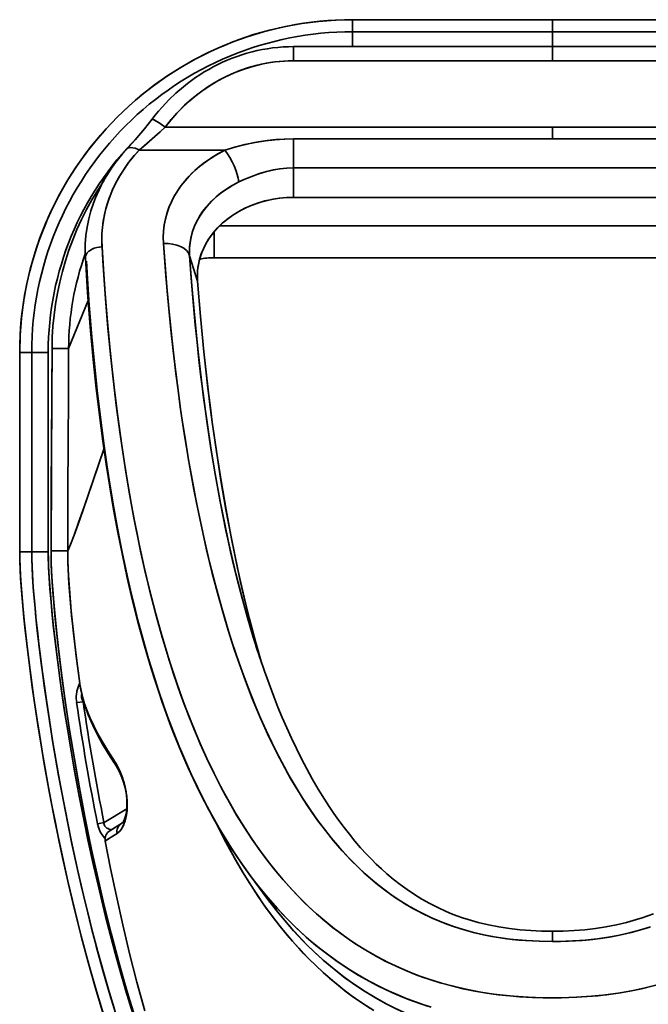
# Model space of a CAD drawing. Extents: x 436 to 1292, y 276 to 1626.
# Tile 6 of 9: x 436 to 624, y 1105 to 1401. Entities that reach past the tile are written whole.
import ezdxf

# ---------------------------------------------------------------- set-up
doc = ezdxf.new("R2010")
doc.units = 0

msp = doc.modelspace()

# ---------------------------------------------------------------- linework, layer by layer
at = {"color": 7, "lineweight": 35, "ltscale": 0.090283}
for p, q in [((535.65, 1397.8), (535.65, 1401.41)), ((535.65, 1397.8), (535.65, 1401.41)), ((595.65, 1397.8), (595.65, 1401.41)), ((595.65, 1397.8), (595.65, 1401.41)), ((439.26, 1301.41), (435.65, 1301.41)), ((439.26, 1301.41), (435.65, 1301.41)), ((439.26, 1241.41), (435.65, 1241.41)), ((439.26, 1241.41), (435.65, 1241.41))]:
    msp.add_line(p, q, dxfattribs=at)
at = {"color": 7, "lineweight": 35}
for p, q in [((535.65, 1401.41), (595.65, 1401.41)), ((535.65, 1401.41), (595.65, 1401.41)), ((595.65, 1401.41), (655.65, 1401.41)), ((655.65, 1401.41), (595.65, 1401.41)), ((595.65, 1397.8), (535.65, 1397.8)), ((595.65, 1397.8), (535.65, 1397.8)), ((595.65, 1397.8), (655.65, 1397.8)), ((655.65, 1397.8), (595.65, 1397.8)), ((517.93, 1393.31), (595.65, 1393.31)), ((595.65, 1393.31), (673.37, 1393.31)), ((517.93, 1389.06), (595.65, 1389.06)), ((595.65, 1389.06), (517.93, 1389.06)), ((595.65, 1389.06), (673.37, 1389.06)), ((673.37, 1389.06), (595.65, 1389.06)), ((595.65, 1369.13), (479.3, 1369.13)), ((479.3, 1369.13), (595.65, 1369.13)), ((595.65, 1369.13), (712, 1369.13)), ((712, 1369.13), (595.65, 1369.13)), ((517.93, 1365.59), (595.65, 1365.59)), ((595.65, 1365.59), (517.93, 1365.59)), ((673.37, 1365.59), (595.65, 1365.59)), ((595.65, 1365.59), (673.37, 1365.59)), ((497.3, 1362.19), (471.5, 1362.19)), ((471.5, 1362.19), (497.3, 1362.19)), ((517.93, 1356.84), (595.65, 1356.84)), ((517.93, 1356.84), (595.65, 1356.84)), ((673.37, 1356.84), (595.65, 1356.84)), ((595.65, 1356.84), (673.37, 1356.84)), ((595.65, 1347.99), (517.93, 1347.99)), ((595.65, 1347.99), (517.93, 1347.99)), ((595.65, 1347.99), (673.37, 1347.99)), ((673.37, 1347.99), (595.65, 1347.99)), ((495.64, 1339.39), (595.65, 1339.39)), ((595.65, 1339.39), (495.64, 1339.39)), ((695.67, 1339.39), (595.65, 1339.39)), ((595.65, 1339.39), (695.67, 1339.39)), ((494.02, 1329.87), (595.65, 1329.87)), ((595.65, 1329.87), (494.02, 1329.87)), ((697.28, 1329.87), (595.65, 1329.87)), ((595.65, 1329.87), (697.28, 1329.87)), ((435.65, 1241.41), (435.65, 1301.41)), ((435.65, 1241.41), (435.65, 1301.41)), ((439.26, 1301.41), (439.26, 1241.41)), ((439.26, 1301.41), (439.26, 1241.41)), ((444.22, 1241.41), (444.22, 1301.41)), ((444.22, 1301.41), (444.22, 1241.41))]:
    msp.add_line(p, q, dxfattribs=at)
at = {"color": 7, "lineweight": 35, "ltscale": 0.112082}
for p, q in [((535.65, 1393.31), (535.65, 1397.8)), ((535.65, 1393.31), (535.65, 1397.8)), ((595.65, 1397.8), (595.65, 1393.31)), ((595.65, 1393.31), (595.65, 1397.8))]:
    msp.add_line(p, q, dxfattribs=at)
at = {"color": 7, "lineweight": 35, "ltscale": 0.106216}
for p, q in [((517.93, 1393.31), (517.93, 1389.06)), ((517.93, 1389.06), (517.93, 1393.31)), ((595.65, 1393.31), (595.65, 1389.06)), ((595.65, 1389.06), (595.65, 1393.31))]:
    msp.add_line(p, q, dxfattribs=at)
at = {"color": 7, "lineweight": 35, "ltscale": 0.088449}
for p, q in [((595.65, 1365.59), (595.65, 1369.13)), ((595.65, 1369.13), (595.65, 1365.59))]:
    msp.add_line(p, q, dxfattribs=at)
at = {"color": 7, "lineweight": 35, "ltscale": 0.218665}
msp.add_line((517.93, 1356.84), (517.93, 1365.59), dxfattribs=at)
msp.add_line((517.93, 1356.84), (517.93, 1365.59), dxfattribs=at)
at = {"color": 7, "lineweight": 35, "ltscale": 0.221356}
msp.add_line((517.93, 1347.99), (517.93, 1356.84), dxfattribs=at)
msp.add_line((517.93, 1347.99), (517.93, 1356.84), dxfattribs=at)
at = {"color": 7, "lineweight": 35, "ltscale": 0.193948}
for p, q in [((494.02, 1329.87), (494.02, 1337.63)), ((494.02, 1337.63), (494.02, 1329.87))]:
    msp.add_line(p, q, dxfattribs=at)
at = {"color": 7, "lineweight": 35, "ltscale": 0.200383}
msp.add_line((489.07, 1322.81), (486.68, 1330.46), dxfattribs=at)
msp.add_line((489.07, 1322.81), (486.68, 1330.46), dxfattribs=at)
at = {"color": 7, "lineweight": 35, "ltscale": 0.390797}
msp.add_line((450.33, 1302.56), (456.21, 1317.04), dxfattribs=at)
at = {"color": 7, "lineweight": 35, "ltscale": 0.39049}
msp.add_line((450.33, 1302.56), (456.21, 1317.03), dxfattribs=at)
at = {"color": 7, "lineweight": 35, "ltscale": 0.124344}
msp.add_line((450.33, 1302.56), (445.36, 1302.57), dxfattribs=at)
msp.add_line((450.33, 1302.56), (445.36, 1302.57), dxfattribs=at)
at = {"color": 7, "lineweight": 35, "ltscale": 0.123783}
for p, q in [((439.26, 1301.41), (444.22, 1301.41)), ((444.22, 1301.41), (439.26, 1301.41)), ((444.22, 1241.41), (439.26, 1241.41)), ((444.22, 1241.41), (439.26, 1241.41))]:
    msp.add_line(p, q, dxfattribs=at)
at = {"color": 7, "lineweight": 35, "ltscale": 0.124899}
msp.add_line((450.06, 1241.77), (445.06, 1241.79), dxfattribs=at)
msp.add_line((450.06, 1241.77), (445.06, 1241.79), dxfattribs=at)
at = {"color": 7, "lineweight": 35, "ltscale": 0.002912}
msp.add_line((453.68, 1201.77), (453.69, 1201.66), dxfattribs=at)
msp.add_line((453.68, 1201.77), (453.69, 1201.66), dxfattribs=at)
at = {"color": 7, "lineweight": 35, "ltscale": 0.000114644}
msp.add_line((453.69, 1201.66), (453.69, 1201.66), dxfattribs=at)
at = {"color": 7, "lineweight": 35, "ltscale": 0.049608}
for p, q in [((452.76, 1196.1), (454.72, 1196.38)), ((452.76, 1196.1), (454.72, 1196.38)), ((459.02, 1159.66), (460.97, 1160.04)), ((459.02, 1159.66), (460.97, 1160.04))]:
    msp.add_line(p, q, dxfattribs=at)
at = {"color": 7, "lineweight": 35, "ltscale": 0.007127}
for p, q in [((454.72, 1196.38), (454.96, 1196.23)), ((454.96, 1196.23), (454.72, 1196.38))]:
    msp.add_line(p, q, dxfattribs=at)
at = {"color": 7, "lineweight": 35, "ltscale": 0.006734}
msp.add_line((466.58, 1173.3), (466.49, 1173.56), dxfattribs=at)
at = {"color": 7, "lineweight": 35, "ltscale": 0.006515}
msp.add_line((466.49, 1173.55), (466.58, 1173.3), dxfattribs=at)
at = {"color": 7, "lineweight": 35, "ltscale": 0.199725}
for p, q in [((460.97, 1160.04), (467.8, 1164.18)), ((467.8, 1164.18), (460.97, 1160.04))]:
    msp.add_line(p, q, dxfattribs=at)
at = {"color": 7, "lineweight": 35, "ltscale": 0.103189}
msp.add_line((462.73, 1157.61), (466.27, 1159.74), dxfattribs=at)
at = {"color": 7, "lineweight": 35, "ltscale": 0.103183}
msp.add_line((466.27, 1159.74), (462.74, 1157.61), dxfattribs=at)
at = {"color": 7, "lineweight": 35, "ltscale": 0.000145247}
msp.add_line((463.14, 1157.85), (463.15, 1157.86), dxfattribs=at)
at = {"color": 7, "lineweight": 35, "ltscale": 0.091131}
msp.add_line((463.15, 1157.86), (466.27, 1159.74), dxfattribs=at)
at = {"color": 7, "lineweight": 35, "ltscale": 0.223764}
msp.add_line((510.22, 1136.96), (504.88, 1144.14), dxfattribs=at)
at = {"color": 7, "lineweight": 35, "ltscale": 0.000336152}
msp.add_line((510.23, 1136.95), (510.22, 1136.96), dxfattribs=at)
at = {"color": 7, "lineweight": 35, "ltscale": 0.077481}
for p, q in [((595.65, 1127.39), (595.65, 1124.29)), ((595.65, 1124.29), (595.65, 1127.39))]:
    msp.add_line(p, q, dxfattribs=at)
at = {"color": 7, "lineweight": 35}
for points in [[(517.93, 1393.31), (516.35, 1393.29), (514.77, 1393.21), (513.19, 1393.09), (511.62, 1392.92), (510.06, 1392.69), (508.51, 1392.42), (506.96, 1392.11), (505.43, 1391.74), (503.91, 1391.33), (502.41, 1390.87), (500.93, 1390.37), (499.46, 1389.83), (498.01, 1389.24), (496.58, 1388.61), (495.17, 1387.93), (493.79, 1387.22), (492.42, 1386.47), (491.09, 1385.69), (489.78, 1384.86), (488.49, 1384.01), (487.23, 1383.11), (486, 1382.19), (484.8, 1381.23), (482.55, 1379.29), (480.48, 1377.31), (478.39, 1375.11), (477.34, 1373.9), (476.31, 1372.67), (475.33, 1371.41)], [(517.93, 1389.06), (516.3, 1389.04), (514.95, 1388.97), (513.61, 1388.86), (512.26, 1388.71), (510.92, 1388.52), (508.27, 1388.03), (505.65, 1387.38), (503.07, 1386.58), (500.55, 1385.63), (498.09, 1384.54), (495.69, 1383.32), (493.32, 1381.94), (491.03, 1380.43), (488.83, 1378.81), (486.72, 1377.06), (484.72, 1375.22), (482.81, 1373.28), (481, 1371.24), (479.3, 1369.13)], [(475.33, 1371.41), (473.13, 1368.63), (470.29, 1365.26), (467.84, 1362.53)], [(475.33, 1371.41), (475.35, 1371.43), (475.4, 1371.45), (475.48, 1371.45), (475.7, 1371.39), (476.13, 1371.2), (476.65, 1370.92), (477.23, 1370.57), (478.25, 1369.89), (479.3, 1369.13)], [(475.33, 1371.41), (475.36, 1371.43), (475.38, 1371.44), (475.45, 1371.45), (475.59, 1371.42), (475.99, 1371.27), (476.84, 1370.81), (477.83, 1370.17), (479.3, 1369.13)], [(471.5, 1362.19), (474.11, 1364.37), (476.72, 1366.69), (479.3, 1369.13)], [(479.3, 1369.13), (477.79, 1367.68), (476.26, 1366.27), (473.02, 1363.45), (471.5, 1362.19)], [(497.3, 1362.19), (500.26, 1363.08), (503.28, 1363.85), (506.35, 1364.5), (509.45, 1365), (512.26, 1365.33), (515.09, 1365.52), (517.93, 1365.59)], [(497.3, 1362.19), (500.57, 1363.16), (502.27, 1363.61), (503.99, 1364.01), (505.64, 1364.36), (507.3, 1364.67), (509.93, 1365.07), (512.59, 1365.36), (515.26, 1365.53), (517.93, 1365.59)], [(467.84, 1362.53), (466.54, 1361.08), (465.31, 1359.59), (464.14, 1358.07), (463.03, 1356.51), (461.79, 1354.59), (460.65, 1352.62), (459.47, 1350.29), (458.42, 1347.9), (457.8, 1346.29), (457.02, 1343.91), (456.39, 1341.5), (455.89, 1339.01), (455.54, 1336.5), (455.35, 1333.99), (455.31, 1331.47), (455.38, 1329.78)], [(460.37, 1333.13), (460.31, 1335.11), (460.36, 1337.08), (460.52, 1339.06), (460.78, 1341.02), (461.15, 1342.97), (461.54, 1344.57), (462.01, 1346.17), (462.54, 1347.75), (462.98, 1348.92), (463.47, 1350.08), (464.55, 1352.35), (465.7, 1354.44), (466.98, 1356.48), (468.37, 1358.45), (469.88, 1360.36), (471.5, 1362.19)], [(467.84, 1362.53), (468.14, 1362.77), (468.52, 1362.92), (468.95, 1362.98), (469.61, 1362.93), (470.31, 1362.75), (471.02, 1362.45), (471.5, 1362.19)], [(467.84, 1362.53), (468.14, 1362.77), (468.52, 1362.92), (468.95, 1362.98), (469.61, 1362.93), (470.3, 1362.75), (471.02, 1362.45), (471.5, 1362.19)], [(478.82, 1334.16), (478.76, 1335.98), (478.84, 1337.8), (479.05, 1339.61), (479.4, 1341.41), (479.88, 1343.19), (480.49, 1344.95), (481.23, 1346.67), (482.09, 1348.35), (482.83, 1349.61), (483.65, 1350.84), (484.53, 1352.03), (485.23, 1352.91), (485.97, 1353.76), (486.75, 1354.6), (487.57, 1355.42), (489.29, 1356.99), (491.15, 1358.46), (493.12, 1359.83), (495.17, 1361.07), (497.3, 1362.19)], [(478.82, 1334.16), (478.76, 1336.02), (478.84, 1337.88), (479.07, 1339.73), (479.43, 1341.56), (479.93, 1343.37), (480.56, 1345.14), (481.32, 1346.87), (482.17, 1348.48), (483.11, 1350.04), (484.17, 1351.55), (485.32, 1353.01), (486.56, 1354.4), (487.37, 1355.23), (488.21, 1356.03), (489.1, 1356.82), (490.02, 1357.59), (491.93, 1359.02), (493.65, 1360.17), (495.45, 1361.22), (497.3, 1362.19)], [(517.93, 1356.84), (515.88, 1356.77), (513.83, 1356.57), (511.8, 1356.23), (509.8, 1355.77), (508.49, 1355.4), (507.2, 1354.99), (505.89, 1354.52), (504.59, 1354.01), (503.02, 1353.34), (501.48, 1352.62)], [(501.48, 1352.62), (502.77, 1353.22), (504.07, 1353.8), (505.84, 1354.5), (507.64, 1355.14), (509.47, 1355.68), (511.56, 1356.18), (513.67, 1356.55), (515.79, 1356.77), (517.93, 1356.84)], [(501.48, 1352.62), (499.66, 1351.66), (497.91, 1350.6), (496.25, 1349.44), (494.7, 1348.18), (493.25, 1346.82), (491.92, 1345.38), (490.72, 1343.85), (489.74, 1342.39), (488.89, 1340.88), (488.17, 1339.32), (487.58, 1337.71), (487.13, 1336.07), (486.82, 1334.4), (486.66, 1332.72), (486.64, 1331.59), (486.68, 1330.46)], [(486.68, 1330.46), (486.64, 1331.34), (486.64, 1332.22), (486.68, 1333.1), (486.77, 1333.97), (487.05, 1335.71), (487.49, 1337.42), (488.08, 1339.1), (488.81, 1340.73), (489.69, 1342.31), (490.6, 1343.7), (491.62, 1345.03), (492.74, 1346.3), (493.95, 1347.5), (495.24, 1348.64), (496.09, 1349.32), (496.97, 1349.96), (498.81, 1351.17), (500.75, 1352.25), (501.48, 1352.62)], [(517.93, 1347.99), (515.74, 1347.92), (513.56, 1347.72), (511.4, 1347.38), (509.28, 1346.91), (507.21, 1346.3), (505.21, 1345.57), (503.27, 1344.72), (501.43, 1343.75), (499.67, 1342.67), (498.02, 1341.48), (496.49, 1340.2), (495.08, 1338.82), (493.8, 1337.36), (492.66, 1335.82), (491.67, 1334.22), (491.23, 1333.4), (490.82, 1332.56), (490.35, 1331.43), (489.94, 1330.27), (489.61, 1329.11), (489.28, 1327.55), (489.08, 1325.97), (489.01, 1324.39), (489.07, 1322.81)], [(489.07, 1322.81), (489.01, 1324.47), (489.09, 1326.12), (489.32, 1327.76), (489.68, 1329.38), (490.18, 1330.98), (490.81, 1332.53), (491.57, 1334.04), (492.4, 1335.43), (493.34, 1336.77), (494.38, 1338.05), (495.51, 1339.26), (496.73, 1340.41), (497.53, 1341.09), (498.36, 1341.74), (499.22, 1342.37), (500.12, 1342.96), (501.97, 1344.05), (503.79, 1344.96), (505.68, 1345.76), (507.64, 1346.44), (509.64, 1346.99), (511.68, 1347.43), (513.75, 1347.74), (515.83, 1347.93), (517.93, 1347.99)], [(455.38, 1329.78), (455.41, 1330.28), (455.58, 1330.77), (455.86, 1331.23), (456.12, 1331.53), (456.42, 1331.81), (456.78, 1332.07), (457.18, 1332.31), (458.03, 1332.69), (458.78, 1332.92), (459.57, 1333.06), (460.37, 1333.13)], [(455.38, 1329.78), (455.41, 1330.28), (455.58, 1330.77), (455.86, 1331.23), (456.12, 1331.53), (456.42, 1331.81), (456.78, 1332.07), (457.18, 1332.31), (458.02, 1332.69), (458.78, 1332.92), (459.57, 1333.06), (460.37, 1333.13)], [(595.65, 1107.35), (592.91, 1107.38), (588.41, 1107.54), (583.92, 1107.84), (581.68, 1108.06), (579.45, 1108.31), (575.9, 1108.8), (572.37, 1109.4), (568.86, 1110.12), (565.39, 1110.95), (561.96, 1111.89), (558.86, 1112.86), (555.81, 1113.92), (552.8, 1115.08), (549.84, 1116.34), (546.33, 1117.99), (542.91, 1119.78), (539.58, 1121.69), (536.35, 1123.73), (533.21, 1125.88), (530.18, 1128.14), (527.25, 1130.51), (524.78, 1132.65), (522.39, 1134.85), (520.07, 1137.12), (517.37, 1139.95), (514.78, 1142.84), (512.29, 1145.82), (509.9, 1148.85), (507.37, 1152.28), (504.96, 1155.78), (502.65, 1159.33), (500.46, 1162.92), (498.93, 1165.55), (497.46, 1168.2), (495.97, 1170.98), (494.53, 1173.79), (492.28, 1178.44), (490.15, 1183.14), (488.13, 1187.88), (486.22, 1192.65), (485.08, 1195.66), (483.98, 1198.68), (481.89, 1204.75), (479.93, 1210.85), (478.11, 1216.98), (476.41, 1223.14), (474.66, 1229.98), (473.03, 1236.85), (471.53, 1243.75), (470.14, 1250.66), (469.32, 1255), (468.54, 1259.35), (467.1, 1268.06), (465.8, 1276.79), (464.64, 1285.54), (463.6, 1294.3), (462.69, 1302.97), (461.9, 1311.65), (461.2, 1320.34), (460.61, 1329.03), (460.37, 1333.13)], [(460.37, 1333.13), (460.78, 1326.39), (461.42, 1317.53), (462.16, 1308.67), (463.01, 1299.83), (463.98, 1290.99), (465.08, 1282.16), (466.29, 1273.44), (467.63, 1264.74), (469.13, 1256.05), (469.94, 1251.71), (470.78, 1247.38), (471.98, 1241.61), (473.26, 1235.85), (474.63, 1230.1), (476.45, 1222.99), (477.44, 1219.36), (478.47, 1215.75), (479.49, 1212.29), (480.56, 1208.85), (482.64, 1202.52), (483.74, 1199.37), (484.87, 1196.22), (486.46, 1192.05), (488.13, 1187.89), (489.88, 1183.76), (491.89, 1179.28), (494.02, 1174.83), (496.27, 1170.42), (498.65, 1166.06), (500.81, 1162.33), (503.08, 1158.64), (505.48, 1155), (508, 1151.42), (510.7, 1147.82), (512.11, 1146.04), (513.57, 1144.27), (515.03, 1142.55), (516.54, 1140.86), (518.89, 1138.34), (521.33, 1135.87), (523.87, 1133.47), (526.5, 1131.14), (528.06, 1129.84), (529.64, 1128.56), (531.21, 1127.36), (532.8, 1126.18), (535.02, 1124.62), (537.29, 1123.11), (539.62, 1121.66), (542.49, 1120), (545.45, 1118.43), (548.48, 1116.96), (551.58, 1115.58), (554.76, 1114.31), (556.61, 1113.63), (558.48, 1112.98), (560.39, 1112.37), (562.31, 1111.79), (566.19, 1110.74), (570.13, 1109.85), (574.11, 1109.09), (577.95, 1108.51), (581.82, 1108.04), (585.71, 1107.7), (589.62, 1107.48), (593.54, 1107.37), (595.65, 1107.35)], [(595.65, 1124.29), (591.74, 1124.36), (587.82, 1124.56), (583.92, 1124.9), (581.97, 1125.14), (580.03, 1125.41), (577.46, 1125.83), (574.9, 1126.34), (572.37, 1126.92), (569.1, 1127.8), (565.9, 1128.82), (562.77, 1129.97), (559.72, 1131.25), (556.7, 1132.68), (553.77, 1134.24), (550.96, 1135.9), (548.25, 1137.66), (545.64, 1139.52), (543.14, 1141.45), (541.06, 1143.19), (539.04, 1144.98), (537.1, 1146.81), (535.69, 1148.21), (534.31, 1149.63), (531.67, 1152.54), (529.15, 1155.51), (527.16, 1158.03), (525.24, 1160.59), (523.41, 1163.17), (522.08, 1165.13), (520.8, 1167.1), (518.34, 1171.08), (516.3, 1174.62), (514.35, 1178.18), (512.5, 1181.77), (511.28, 1184.26), (510.09, 1186.77), (508.87, 1189.45), (507.69, 1192.14), (505.51, 1197.38), (503.47, 1202.65), (501.56, 1207.94), (500.45, 1211.18), (499.38, 1214.43), (498.3, 1217.85), (497.26, 1221.28), (495.35, 1227.98), (493.5, 1235.01), (491.79, 1242.05), (490.21, 1249.11), (488.75, 1256.19), (487.51, 1262.65), (486.36, 1269.13), (485.3, 1275.61), (484.57, 1280.33), (483.88, 1285.06), (483.2, 1290.07), (482.55, 1295.08), (481.41, 1304.83), (480.41, 1314.6), (479.55, 1324.38), (478.82, 1334.16)], [(595.65, 1124.29), (591.62, 1124.36), (587.58, 1124.58), (585.56, 1124.74), (583.55, 1124.94), (580.87, 1125.28), (578.2, 1125.7), (575.55, 1126.2), (573.76, 1126.59), (571.98, 1127.02), (570.23, 1127.48), (568.5, 1127.98), (566.19, 1128.72), (563.93, 1129.52), (561.69, 1130.4), (559.15, 1131.5), (556.66, 1132.7), (554.24, 1133.98), (551.87, 1135.34), (550.11, 1136.43), (548.39, 1137.56), (546.68, 1138.76), (545, 1140), (543.32, 1141.31), (541.68, 1142.66), (539.45, 1144.61), (537.29, 1146.63), (535.21, 1148.7), (533.83, 1150.14), (532.49, 1151.6), (529.91, 1154.59), (527.45, 1157.65), (525.11, 1160.77), (522.88, 1163.94), (520.84, 1167.03), (518.89, 1170.16), (517.03, 1173.33), (515.05, 1176.88), (513.17, 1180.46), (511.37, 1184.08), (509.65, 1187.73), (508.01, 1191.4), (506.45, 1195.09), (505.32, 1197.87), (504.22, 1200.67), (502.15, 1206.28), (500.2, 1211.93), (498.38, 1217.6), (497.33, 1221.05), (496.32, 1224.5), (494.42, 1231.43), (492.66, 1238.38), (491.03, 1245.36), (489.52, 1252.35), (487.98, 1260.16), (486.56, 1267.99), (485.26, 1275.83), (484.08, 1283.67), (483.01, 1291.51), (482.03, 1299.37), (481.15, 1307.23), (480.52, 1313.5), (479.94, 1319.77), (479.4, 1326.27), (478.82, 1334.16)], [(504.89, 1144.14), (502.92, 1146.85), (501.04, 1149.58), (499.23, 1152.34), (497.48, 1155.11), (495.8, 1157.91), (494.18, 1160.73), (492.62, 1163.56), (491.12, 1166.41), (489.85, 1168.91), (488.62, 1171.43), (486.27, 1176.49), (484.06, 1181.59), (481.98, 1186.71), (480.79, 1189.8), (479.64, 1192.91), (478.45, 1196.27), (477.3, 1199.63), (476.2, 1203.01), (475.13, 1206.39), (473.13, 1213.16), (471.27, 1219.95), (469.55, 1226.76), (467.95, 1233.59), (466.48, 1240.42), (465.11, 1247.27), (463.85, 1254.12), (462.68, 1260.98), (461.61, 1267.84), (460.62, 1274.71), (459.69, 1281.77), (458.65, 1290.53), (457.73, 1299.29), (456.83, 1309.1), (456.03, 1319.44), (455.38, 1329.78)], [(486.68, 1330.46), (487.46, 1320.07), (488.39, 1309.7), (488.92, 1304.42), (489.5, 1299.16), (490.09, 1294.08), (490.72, 1289.01), (491.84, 1280.75), (493.08, 1272.51), (494.45, 1264.29), (495.95, 1256.08), (497.59, 1247.89), (499.03, 1241.33), (500.57, 1234.79), (502.23, 1228.28), (503.95, 1222.04), (505.79, 1215.83), (507.76, 1209.65)], [(507.88, 1209.29), (505.94, 1215.33), (504.13, 1221.4), (502.44, 1227.5), (500.86, 1233.63), (499.91, 1237.51), (499.01, 1241.4), (497.32, 1249.21), (495.76, 1257.03), (494.34, 1264.87), (493.05, 1272.73), (491.91, 1280.3), (490.87, 1287.87), (489.92, 1295.46), (489.23, 1301.54), (488.6, 1307.62), (488.01, 1313.74), (487.26, 1322.52), (486.68, 1330.46)], [(559.23, 1104.57), (555.83, 1105.67), (552.47, 1106.89), (549.18, 1108.23), (545.94, 1109.67), (542.77, 1111.22), (539.67, 1112.88), (537.3, 1114.24), (534.98, 1115.66), (532.71, 1117.14), (531.04, 1118.29), (529.39, 1119.46), (526.19, 1121.9), (523.1, 1124.44), (520.13, 1127.08), (517.67, 1129.41), (515.29, 1131.81), (513, 1134.26), (511.53, 1135.91), (510.09, 1137.57), (507.32, 1140.96), (504.67, 1144.43), (502.15, 1147.95), (499.74, 1151.54), (497.61, 1154.92), (495.56, 1158.33), (493.61, 1161.78), (492.1, 1164.57), (490.65, 1167.37), (488.86, 1170.99), (487.14, 1174.64), (485.5, 1178.31), (484.31, 1181.08), (483.17, 1183.86), (480.98, 1189.46), (478.93, 1195.09), (477.32, 1199.8), (475.79, 1204.53), (474.34, 1209.28), (473.31, 1212.86), (472.31, 1216.44), (471.17, 1220.75), (470.08, 1225.07), (468.75, 1230.62), (467.51, 1236.19), (466.34, 1241.76), (465.51, 1245.95), (464.72, 1250.15), (463.25, 1258.55), (461.92, 1266.96), (460.71, 1275.39), (459.56, 1284.45), (458.53, 1293.52), (457.63, 1302.6), (456.85, 1311.68), (456.36, 1318.21), (455.68, 1328.85)], [(558.12, 1104.91), (554.48, 1106.15), (550.9, 1107.51), (547.39, 1109.01), (543.95, 1110.63), (540.6, 1112.37), (537.33, 1114.23), (534, 1116.29), (530.78, 1118.47), (527.66, 1120.76), (524.64, 1123.15), (521.73, 1125.63), (518.68, 1128.44), (515.75, 1131.34), (512.94, 1134.33), (510.24, 1137.4), (507.66, 1140.54), (505.07, 1143.89), (502.6, 1147.31), (500.24, 1150.78), (497.99, 1154.3), (495.88, 1157.79), (493.86, 1161.32), (491.93, 1164.89), (490.45, 1167.76), (489.02, 1170.65), (487.27, 1174.37), (485.59, 1178.11), (483.98, 1181.87), (482.83, 1184.7), (481.71, 1187.55), (479.57, 1193.27), (477.58, 1199.03), (475.71, 1204.81), (474.06, 1210.27), (472.5, 1215.74), (471.04, 1221.23), (469.53, 1227.3), (468.13, 1233.38), (466.81, 1239.48), (465.95, 1243.7), (465.13, 1247.92), (463.61, 1256.38), (462.24, 1264.85), (460.99, 1273.34), (459.88, 1281.84), (458.92, 1289.92), (458.07, 1298.01), (457.32, 1306.11), (456.55, 1315.62), (455.9, 1325.14), (455.68, 1328.85)], [(489.07, 1322.81), (489.95, 1312.18), (490.98, 1301.57), (491.57, 1296.11), (492.2, 1290.67), (492.83, 1285.53), (493.49, 1280.41), (494.74, 1271.61), (496.11, 1262.83), (497.61, 1254.06), (499.26, 1245.3), (500.15, 1240.91), (501.08, 1236.51), (502.04, 1232.17), (503.05, 1227.84), (504.71, 1221.12), (506.49, 1214.43), (508.4, 1207.76)], [(489.07, 1322.81), (489.95, 1312.19), (490.98, 1301.59), (492.15, 1291.01), (492.8, 1285.73), (493.49, 1280.46), (494.73, 1271.68), (496.09, 1262.92), (497.59, 1254.17), (499.23, 1245.44), (500.12, 1241.04), (501.05, 1236.65), (502, 1232.34), (503, 1228.05), (504.68, 1221.25), (506.47, 1214.48), (508.4, 1207.75)], [(445.36, 1302.57), (445.29, 1288.38), (445.13, 1260.03), (445.06, 1241.79)], [(445.06, 1241.79), (445.17, 1266.12), (445.31, 1290.41), (445.36, 1302.57)], [(450.33, 1302.56), (450.28, 1288.34), (450.13, 1260), (450.06, 1241.77)], [(450.33, 1302.56), (450.28, 1288.34), (450.13, 1260), (450.06, 1241.77)], [(450.06, 1241.77), (450.87, 1243.61), (451.98, 1246.46), (453.2, 1249.8), (454.7, 1254.05), (457.56, 1262.31), (460.95, 1272.34)], [(450.06, 1241.77), (450.88, 1243.62), (451.99, 1246.47), (453.35, 1250.21), (455.02, 1254.96), (458.05, 1263.78), (460.95, 1272.34)], [(460.74, 1102.53), (458.41, 1110.28), (456.22, 1118.06), (454.14, 1125.88), (452.17, 1133.72), (450.11, 1142.48), (448.17, 1151.26), (446.35, 1160.07), (444.64, 1168.9), (443.04, 1177.76), (441.56, 1186.64), (440.88, 1190.97), (439.44, 1200.76), (438.78, 1205.63), (438.15, 1210.51), (437.3, 1217.89), (436.91, 1221.6), (436.55, 1225.33), (436.06, 1231.49), (435.88, 1234.25), (435.75, 1237.02), (435.68, 1239.21), (435.65, 1241.41)], [(461.08, 1101.43), (458.67, 1109.4), (456.4, 1117.41), (454.24, 1125.47), (452.22, 1133.52), (450.32, 1141.56), (448.53, 1149.56), (447.42, 1154.79), (446.36, 1159.99), (445.32, 1165.31), (444.33, 1170.6), (442.7, 1179.76), (441.23, 1188.73), (439.91, 1197.44), (438.75, 1205.85), (437.75, 1213.87), (436.98, 1220.92), (436.37, 1227.46), (435.93, 1233.4), (435.79, 1236.1), (435.7, 1238.6), (435.65, 1241.41)], [(439.26, 1241.41), (439.29, 1239.27), (439.36, 1237.15), (439.48, 1234.68), (439.74, 1230.6), (440.15, 1225.7), (440.53, 1221.67), (440.96, 1217.66), (441.51, 1212.83), (442.11, 1208), (442.85, 1202.42), (443.65, 1196.84), (444.56, 1190.8), (445.52, 1184.77), (447.31, 1174.37), (448.28, 1169.1), (449.28, 1163.85), (450.3, 1158.75), (451.35, 1153.66), (453.03, 1145.94), (454.8, 1138.23), (456.68, 1130.54), (458.66, 1122.88), (460.64, 1115.63), (462.73, 1108.42), (464.93, 1101.23)], [(463.99, 1104.22), (462.51, 1109.15), (461.07, 1114.09), (459.11, 1121.18), (457.25, 1128.29), (455.47, 1135.42), (454.33, 1140.25), (453.22, 1145.08), (451.12, 1154.77), (449.16, 1164.49), (447.33, 1174.24), (445.65, 1184.02), (444.27, 1192.65), (443.02, 1201.19), (441.97, 1209.13), (441.04, 1216.85), (440.63, 1220.72), (440.25, 1224.61), (439.83, 1229.48), (439.52, 1233.95), (439.37, 1236.8), (439.29, 1239.1), (439.26, 1241.41)], [(444.22, 1241.41), (444.24, 1239.51), (444.3, 1237.6), (444.41, 1235.2), (444.66, 1231.19), (445.06, 1226.34), (445.43, 1222.42), (445.84, 1218.52), (446.39, 1213.72), (446.98, 1208.93), (447.72, 1203.37), (448.51, 1197.81), (449.41, 1191.83), (450.36, 1185.84), (452.14, 1175.48), (453.1, 1170.24), (454.1, 1165), (455.11, 1159.93), (456.16, 1154.86), (457.83, 1147.17), (459.59, 1139.5), (461.45, 1131.85), (463.42, 1124.22), (465.4, 1117), (467.47, 1109.82), (469.66, 1102.67)], [(444.22, 1241.41), (444.25, 1239.11), (444.33, 1236.8), (444.5, 1233.57), (444.73, 1230.33), (445.06, 1226.3), (445.42, 1222.58), (445.8, 1218.87), (446.66, 1211.47), (447.4, 1205.73), (448.25, 1199.61), (449.15, 1193.49), (450.16, 1187.11), (451.77, 1177.55), (453.52, 1168.01), (455.4, 1158.51), (457.41, 1149.04), (459.57, 1139.6), (460.72, 1134.81), (461.91, 1130.03), (463.11, 1125.42), (464.34, 1120.83), (466.24, 1114.03), (468.25, 1107.25), (470.35, 1100.51)], [(445.06, 1241.79), (445.08, 1239.78), (445.13, 1237.76), (445.24, 1235.29), (445.41, 1232.41), (445.61, 1229.52), (446.06, 1224.13), (446.79, 1216.86), (447.62, 1209.62), (448.54, 1202.39), (449.32, 1196.79), (450.65, 1187.84), (451.98, 1179.68), (453.4, 1171.54), (454.91, 1163.42), (456.52, 1155.32), (458.26, 1147.13), (460.11, 1138.97), (462.24, 1130.16), (464.51, 1121.39), (465.69, 1117.02), (466.92, 1112.66), (468.62, 1106.87), (470.4, 1101.1)], [(469.8, 1103.03), (467.85, 1109.48), (466.6, 1113.8), (465.39, 1118.13), (463.08, 1126.83), (460.92, 1135.56), (458.87, 1144.4), (456.95, 1153.27), (455.21, 1161.89), (453.58, 1170.54), (452.06, 1179.21), (450.64, 1187.9), (449.24, 1197.34), (448.4, 1203.43), (447.68, 1209.11), (447.01, 1214.79), (446.23, 1222.28), (445.66, 1228.86), (445.4, 1232.55), (445.22, 1235.73), (445.11, 1238.44), (445.06, 1241.79)], [(450.06, 1241.77), (450.07, 1240.01), (450.12, 1238.23), (450.3, 1234.28), (450.56, 1230.31), (450.88, 1226.3), (451.25, 1222.27), (451.66, 1218.24), (452.6, 1210.04), (453.66, 1201.86)], [(450.06, 1241.77), (450.11, 1238.58), (450.18, 1236.63), (450.34, 1233.66), (450.53, 1230.68), (451.03, 1224.66), (451.79, 1217.04), (452.68, 1209.45), (453.66, 1201.86)], [(506.61, 1213.19), (507.86, 1209.35), (509.16, 1205.53), (510.53, 1201.73), (511.96, 1197.95), (513.21, 1194.79), (514.51, 1191.64), (515.86, 1188.52), (517.27, 1185.41), (518.74, 1182.32), (520.26, 1179.26), (521.85, 1176.22), (523.51, 1173.21), (525.3, 1170.13), (527.17, 1167.09), (528.57, 1164.93), (530.01, 1162.79), (531.51, 1160.68), (533.05, 1158.59), (534.66, 1156.53), (536.31, 1154.5), (538.03, 1152.51), (539.82, 1150.56), (541.27, 1149.04), (542.76, 1147.56), (544.3, 1146.11), (545.88, 1144.69), (547.85, 1143.03), (549.89, 1141.43), (552, 1139.89), (554.19, 1138.42), (556.45, 1137.03), (558.79, 1135.71), (561.2, 1134.48), (563.7, 1133.33), (565.33, 1132.66), (566.98, 1132.02), (568.67, 1131.42), (570.38, 1130.87), (573.38, 1130.01), (576.45, 1129.29), (579.58, 1128.68), (582.74, 1128.2), (585.94, 1127.84), (589.16, 1127.59), (592.4, 1127.44), (595.65, 1127.39)], [(452.76, 1196.1), (452.64, 1197.33), (452.63, 1197.97), (452.67, 1198.62), (452.76, 1199.23), (452.89, 1199.84), (453.07, 1200.46), (453.29, 1201.06), (453.65, 1201.85), (453.66, 1201.86)], [(452.76, 1196.1), (452.64, 1197.33), (452.63, 1197.95), (452.67, 1198.58), (452.81, 1199.53), (453.07, 1200.46), (453.41, 1201.35), (453.66, 1201.86)], [(453.68, 1201.77), (454.06, 1199.84), (454.54, 1197.84), (455.16, 1195.78), (455.91, 1193.63), (456.82, 1191.4), (457.89, 1189.1), (459.11, 1186.74), (460.47, 1184.33), (461.98, 1181.86), (463.62, 1179.36)], [(453.68, 1201.77), (454.06, 1199.84), (454.54, 1197.84), (455.16, 1195.78), (455.91, 1193.63), (456.82, 1191.41), (457.47, 1189.98), (458.17, 1188.53), (458.95, 1187.03), (459.79, 1185.51), (461.6, 1182.46), (463.62, 1179.36)], [(464.07, 1177.99), (462.22, 1180.84), (460.53, 1183.66), (459, 1186.45), (457.99, 1188.47), (457.08, 1190.46), (456.25, 1192.47), (455.53, 1194.45), (454.9, 1196.45), (454.27, 1198.85), (453.79, 1201.11), (453.69, 1201.66)], [(454.31, 1198.66), (454.24, 1198.36), (454.22, 1198.05), (454.25, 1197.69), (454.33, 1197.32), (454.5, 1196.85), (454.72, 1196.38)], [(454.72, 1196.38), (454.49, 1196.87), (454.32, 1197.36), (454.23, 1197.81), (454.23, 1198.25), (454.31, 1198.66)], [(463.62, 1179.36), (464.51, 1177.92), (465, 1177.03), (465.48, 1176.04), (465.89, 1175.13), (466.28, 1174.13), (466.64, 1173.11), (466.98, 1171.99), (467.29, 1170.8), (467.56, 1169.48), (467.78, 1168.01), (467.92, 1166.43), (467.95, 1165.03), (467.88, 1163.61), (467.74, 1162.45), (467.55, 1161.44), (467.27, 1160.41), (466.96, 1159.55), (466.54, 1158.64), (466.1, 1157.94), (465.67, 1157.41), (465.27, 1157.02), (464.88, 1156.74)], [(463.62, 1179.36), (464.47, 1177.99), (465.33, 1176.36), (465.81, 1175.3), (466.28, 1174.13), (466.67, 1173.02), (467.04, 1171.81), (467.32, 1170.68), (467.57, 1169.46), (467.79, 1167.97), (467.92, 1166.38), (467.94, 1164.97), (467.87, 1163.56), (467.73, 1162.4), (467.53, 1161.38), (467.31, 1160.55), (467.07, 1159.83), (466.82, 1159.21), (466.55, 1158.67), (466.09, 1157.92), (465.62, 1157.35), (465.24, 1157), (464.88, 1156.74)], [(466.27, 1159.74), (466.31, 1159.78), (466.55, 1160.04), (466.8, 1160.42), (467.09, 1161.03), (467.42, 1161.98), (467.58, 1162.64), (467.72, 1163.46), (467.83, 1164.49), (467.87, 1165.71), (467.82, 1167.04), (467.69, 1168.31), (467.5, 1169.45), (467.29, 1170.46), (466.82, 1172.19), (466.32, 1173.62), (465.81, 1174.84), (465.05, 1176.37), (464.31, 1177.62), (464.07, 1177.99)], [(467.16, 1171.26), (467.45, 1169.96), (467.7, 1168.48), (467.85, 1167.06), (467.9, 1165.93), (467.9, 1164.85)], [(467.9, 1164.85), (467.9, 1166.06), (467.84, 1167.14), (467.73, 1168.24), (467.58, 1169.26), (467.4, 1170.2), (467.16, 1171.26)], [(461.29, 1155.22), (460.68, 1155.99), (460.25, 1156.63), (459.86, 1157.29), (459.5, 1158.05), (459.22, 1158.85), (459.02, 1159.66)], [(461.29, 1155.22), (460.99, 1155.59), (460.39, 1156.41), (460.04, 1156.98), (459.72, 1157.57), (459.48, 1158.12), (459.27, 1158.68), (459.02, 1159.66)], [(463.15, 1157.86), (462.56, 1158.06), (462.19, 1158.23), (461.85, 1158.41), (461.55, 1158.63), (461.25, 1158.95), (461.05, 1159.33), (460.96, 1159.75), (460.97, 1160.04)], [(460.97, 1160.04), (460.96, 1159.73), (461.01, 1159.44), (461.11, 1159.18), (461.26, 1158.94), (461.52, 1158.65), (461.84, 1158.42), (462.07, 1158.29), (462.54, 1158.07), (463.14, 1157.86), (463.15, 1157.86)], [(540.78, 1104.31), (538.12, 1106.04), (536.51, 1107.15), (534.93, 1108.29), (533.33, 1109.49), (531.75, 1110.73), (528.73, 1113.24), (526.57, 1115.17), (524.46, 1117.14), (522.42, 1119.17), (520.92, 1120.72), (519.45, 1122.3), (516.61, 1125.52), (513.88, 1128.84), (511.27, 1132.22), (509.02, 1135.34), (506.85, 1138.5), (504.76, 1141.71), (502.59, 1145.24), (500.51, 1148.81), (498.52, 1152.42), (496.71, 1155.86), (494.98, 1159.33)], [(541.97, 1103.58), (538.74, 1105.62), (535.61, 1107.79), (532.58, 1110.07), (529.65, 1112.46), (526.81, 1114.94), (524.67, 1116.95), (522.58, 1119.01), (520.55, 1121.11), (519.06, 1122.73), (517.61, 1124.36), (514.79, 1127.7), (512.1, 1131.13), (509.52, 1134.63), (507.29, 1137.85), (505.14, 1141.12), (503.08, 1144.43), (500.93, 1148.08), (498.87, 1151.77), (496.9, 1155.5), (494.98, 1159.33)], [(464.88, 1156.74), (462.11, 1155.02), (461.4, 1154.54), (461.35, 1154.5), (461.34, 1154.49), (461.34, 1154.48), (461.34, 1154.48), (461.34, 1154.48), (461.34, 1154.48), (461.34, 1154.48)], [(464.88, 1156.74), (462.32, 1155.15), (461.65, 1154.71), (461.36, 1154.5), (461.34, 1154.49), (461.34, 1154.48), (461.34, 1154.48), (461.34, 1154.48), (461.34, 1154.48), (461.34, 1154.48)], [(473.2, 1103.47), (471.99, 1107.78), (470.83, 1112.11), (468.63, 1120.73), (466.58, 1129.34), (464.68, 1137.9), (462.95, 1146.25), (461.34, 1154.48)], [(553.12, 1102.09), (549.82, 1103.55), (547.75, 1104.54), (545.71, 1105.59), (542.4, 1107.42), (539.17, 1109.38), (536.04, 1111.46), (533.01, 1113.65), (530.07, 1115.95), (527.23, 1118.35), (524.48, 1120.84), (521.83, 1123.41), (519.27, 1126.07), (517.15, 1128.41), (515.09, 1130.79), (513.09, 1133.23), (511.64, 1135.08), (510.22, 1136.96)], [(510.22, 1136.96), (512.69, 1133.74), (515.25, 1130.6), (517.93, 1127.53), (520.72, 1124.55), (522.22, 1123.03), (523.74, 1121.53), (525.27, 1120.1), (526.83, 1118.7), (528.97, 1116.85), (531.17, 1115.06), (533.43, 1113.33), (536.36, 1111.24), (539.38, 1109.25), (542.48, 1107.37), (545.67, 1105.61), (548.93, 1103.97), (552.27, 1102.45), (553.12, 1102.09)], [(625.97, 1132.66), (624.32, 1132.02), (622.63, 1131.42), (620.92, 1130.87), (617.92, 1130.01), (614.85, 1129.29), (611.73, 1128.68), (608.56, 1128.2), (605.36, 1127.84), (602.14, 1127.59), (598.9, 1127.44), (595.65, 1127.39)], [(595.65, 1124.29), (599.69, 1124.36), (603.73, 1124.58), (605.74, 1124.74), (607.76, 1124.94), (610.44, 1125.28), (613.1, 1125.7), (615.76, 1126.2), (617.55, 1126.59), (619.33, 1127.02), (621.08, 1127.48), (622.81, 1127.98), (625.11, 1128.72)], [(624.65, 1128.56), (621.75, 1127.67), (618.79, 1126.88), (615.8, 1126.21), (612.77, 1125.65), (610.06, 1125.23), (607.33, 1124.9), (604.59, 1124.64), (602.54, 1124.5), (600.48, 1124.39), (598.07, 1124.32), (595.65, 1124.29)], [(595.65, 1107.35), (598.22, 1107.38), (600.6, 1107.44), (602.97, 1107.54), (606.13, 1107.74), (609.28, 1108.02), (612.41, 1108.38), (616.14, 1108.92), (619.85, 1109.58), (623.51, 1110.36), (627.13, 1111.27)], [(595.65, 1107.35), (598.39, 1107.38), (602.89, 1107.54), (607.38, 1107.84), (609.62, 1108.06), (611.85, 1108.31), (615.41, 1108.8), (618.94, 1109.4), (622.44, 1110.12), (625.92, 1110.95)]]:
    msp.add_lwpolyline(points, dxfattribs=at)
for centre, radius, start, end in [((535.65, 1301.41), 100, 89.9998, 180.0002), ((535.65, 1301.41), 100, 90, 180), ((535.65, 1301.41), 96.39, 89.9998, 180.0002), ((535.65, 1301.41), 96.39, 89.9998, 180.0002), ((535.65, 1301.41), 91.43, 135.0917, 180.0015), ((535.64, 1301.41), 91.42, 135.0929, 180.0033), ((536.03, 1302.23), 90.67, 145.955, 179.7861), ((536.03, 1302.23), 90.67, 145.9562, 179.7861), ((536.16, 1302.14), 85.83, 160.3631, 179.725), ((536.16, 1302.14), 85.83, 160.3633, 179.7243), ((494.03, 1310.4), 19.47, 90.0309, 102.9149), ((494.03, 1310.39), 19.48, 90.0321, 102.913), ((453.22, 1201.72), 0.459, 6.1055, 16.7959), ((456.63, 1202.26), 3, 187.7348, 192.487), ((453.22, 1201.72), 0.459, 6.1056, 16.7954), ((456.63, 1202.26), 3, 187.7347, 192.4776), ((1140.09, 1295.48), 694.48, 188.22711, 191.27829), ((1140.1, 1295.48), 694.49, 188.22712, 191.27829), ((1140.05, 1295.47), 692.46, 188.22705, 191.27837), ((1140.14, 1295.49), 692.55, 188.22723, 191.27813), ((466.31, 1179.49), 2.7, 182.8211, 213.7646), ((466.31, 1179.49), 2.7, 182.8212, 213.7584), ((464.29, 1155.04), 3, 120.7033, 190.7195), ((467.81, 1157.21), 2.97, 121.338, 189.0113), ((467.81, 1157.21), 2.97, 121.338, 189.0113)]:
    msp.add_arc(centre, radius, start, end, dxfattribs=at)
for centre, major_axis, ratio, start_param, end_param in [((517.97, 1331.94), (0.18, -57.13), 0.891117, 3.138863, 4.000723), ((518.07, 1335.14), (57.77, -0.11), 0.790588, 2.510024, 3.188), ((497.3, 1357.29), (3.52, -7.18), 0.322868, 0.71572, 2.153222), ((497.3, 1357.29), (3.52, -7.18), 0.322868, 0.715721, 2.153222), ((478.82, 1329.26), (7.98, 0.55), 0.6117, 0.135523, 1.528929), ((478.82, 1329.26), (7.98, 0.55), 0.6117, 0.135526, 1.528932)]:
    msp.add_ellipse(centre, major_axis=major_axis, ratio=ratio, start_param=start_param, end_param=end_param, dxfattribs=at)

doc.saveas('drawing.dxf')
